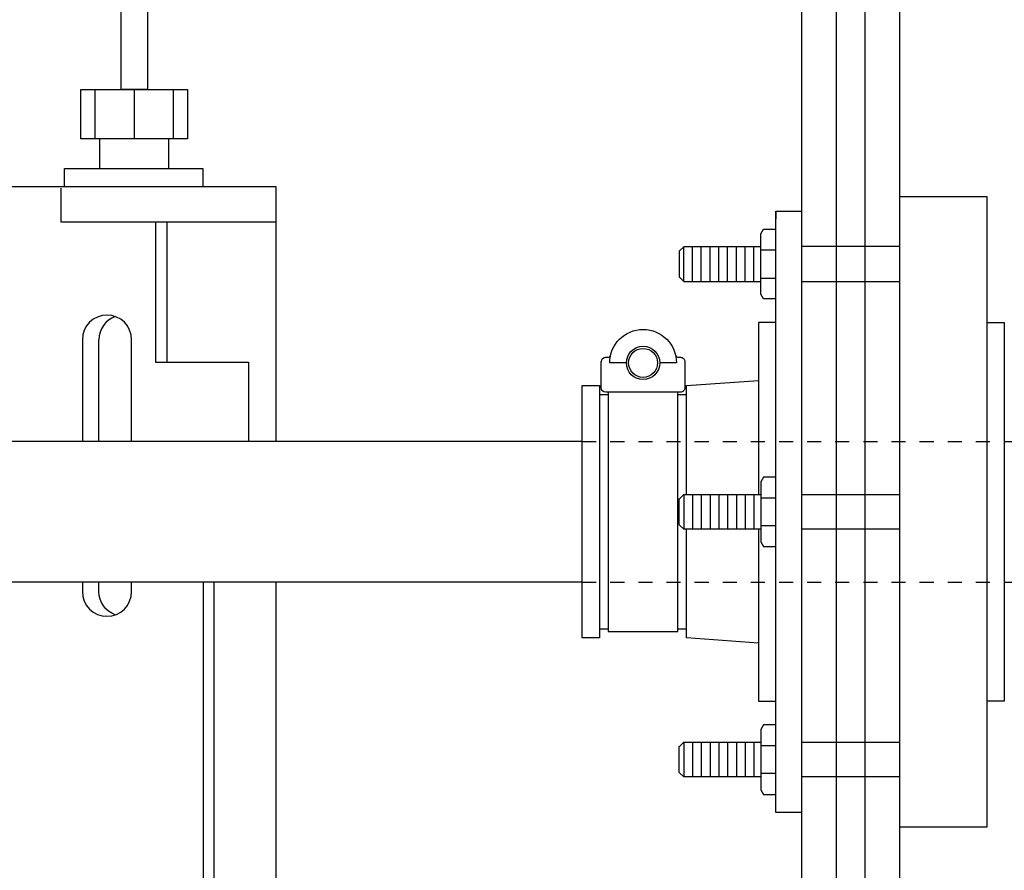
# Model space of a CAD drawing. Extents: x -169 to 2224, y 0 to 2796.
# Tile 235 of 256: x 1791.56 to 1798.56, y 368.21 to 374.26. Entities that reach past the tile are written whole.
import ezdxf

# ---------------------------------------------------------------- set-up
doc = ezdxf.new("R2010")
doc.units = 0
doc.header["$MEASUREMENT"] = 0
doc.header["$PDSIZE"] = 1
doc.linetypes.add('HIDDEN5', pattern=[0.05, 0.025, -0.025])
doc.layers.get('DEFPOINTS').update_dxf_attribs({"linetype": 'CONTINUOUS'})
for name, color, linetype in [('BOOT-CONDUIT', 1, 'CONTINUOUS'), ('CONDUIT', 2, 'CONTINUOUS'), ('DIM', 3, 'CONTINUOUS'), ('FRP-SUMP', 2, 'CONTINUOUS'), ('PEAGRAVEL-HATCH', 3, 'CONTINUOUS'), ('PROBE', 2, 'CONTINUOUS')]:
    doc.layers.add(name, color=color, linetype=linetype)
doc.styles.add('SIMPLEX', font='simplex')
doc.dimstyles.new('DIM64', dxfattribs={"dimscale": 64, "dimtxt": 0.09375, "dimasz": 0.09375, "dimexe": 0.0625, "dimexo": 0.0625, "dimgap": 0.046875, "dimtad": 1, "dimdec": 4, "dimzin": 3, "dimdsep": 46, "dimlunit": 4, "dimtxsty": 'SIMPLEX', "dimcen": 0, "dimclrd": 256, "dimclre": 256, "dimclrt": 256, "dimadec": 0, "dimazin": 0, "dimtfac": 1, "dimtdec": 4, "dimtmove": 0, "dimatfit": 3, "dimfxl": 1, "dimfrac": 2, "dimtolj": 1, "dimtzin": 0, "dimarcsym": 0})

# ---------------------------------------------------------------- blocks, each defined once
blk = doc.blocks.new('*D19')
at = {"layer": 'DEFPOINTS', "color": 0, "transparency": 16777216}
for p in [(1294.3654, 414.2886), (1931.8718, 414.0074), (1931.8718, 136.5159)]:
    blk.add_point(p, dxfattribs=at)
at = {"layer": 'DIM', "lineweight": -2, "transparency": 16777216}
for p, q in [((1294.3654, 410.2886), (1294.3654, 132.5159)), ((1931.8718, 410.0074), (1931.8718, 132.5159)), ((1300.3654, 136.5159), (1925.8718, 136.5159))]:
    blk.add_line(p, q, dxfattribs=at)
at = {"layer": 'DIM', "transparency": 16777216}
for points in [[(1300.3654, 137.5159), (1300.3654, 135.5159), (1294.3654, 136.5159)], [(1925.8718, 137.5159), (1925.8718, 135.5159), (1931.8718, 136.5159)]]:
    blk.add_solid(points, dxfattribs=at)
at = {"layer": 'DIM', "transparency": 16777216, "insert": (1613.1186, 144.0873), "char_height": 6, "attachment_point": 5, "style": 'SIMPLEX'}
blk.add_mtext('\\A1;53\'-1 1/2" (F.V. TANK SLAB)', dxfattribs=at)

msp = doc.modelspace()

# ---------------------------------------------------------------- hatches: boundary and pattern name
at = {"layer": 'PEAGRAVEL-HATCH'}
h = msp.add_hatch(dxfattribs=at)
h.set_pattern_fill('AR-SAND', color=256, scale=7.5, style=0)
h.set_pattern_definition([(37.5, (1491.872, 371.258), (-0.47245, 14.4512), [0, -11.4, 0, -12.75, 0, -12.1875]), (7.5, (1491.872, 371.258), (13.2733, 21.1661), [0, -6.15, 0, -10.275, 0, -3.9375]), (327.5, (1482.647, 371.258), (23.35606, 0.04244), [0, -3.75, 0, -13.5, 0, -17.625]), (317.5, (1482.647, 371.258), (22.546, 6.5826), [0, -1.875, 0, -8.85, 0, -10.125])])
h.paths.add_polyline_path([(1797.8218, 378.0136), (1808.87181, 378.0136), (1808.87181, 371.25844), (1799.81744, 371.25844), (1799.81744, 371.65562), (1799.69369, 371.65562), (1799.69369, 371.59375), (1799.63182, 371.59375), (1799.63182, 371.25844), (1799.13682, 371.25844), (1799.13682, 371.59375), (1799.07494, 371.59375), (1799.07494, 371.65562), (1798.5643, 371.69133), (1798.5643, 372.10422), (1798.44055, 372.10422), (1798.44055, 373.0014), (1797.8218, 373.0014)])
h.paths.add_polyline_path([(1799.68132, 371.82526, 0.4142136), (1799.65007, 371.85709), (1799.63082, 371.85709, -0.3518812), (1799.61632, 371.86873, 0.8032191), (1799.15231, 371.86873, -0.5750898), (1799.13078, 371.85475, 0.530017), (1799.08732, 371.82584), (1799.08732, 371.64142, 0.4142134), (1799.11857, 371.60959), (1799.64949, 371.60959, 0.4142136), (1799.68132, 371.64084)], flags=16)
h.paths.add_polyline_path([(1799.48728, 371.81749, 1), (1799.28136, 371.81749, 1)], flags=0)

# ---------------------------------------------------------------- linework, layer by layer
at = {"layer": 'BOOT-CONDUIT', "color": 7}
for p, q in [((1796.28386, 372.39626), (1796.28386, 372.64376)), ((1796.34636, 372.39626), (1796.34636, 372.64376)), ((1796.40886, 372.39626), (1796.40886, 372.64376)), ((1796.47136, 372.39626), (1796.47136, 372.64376)), ((1796.53386, 372.39626), (1796.53386, 372.64376)), ((1796.59636, 372.39626), (1796.59636, 372.64376)), ((1796.65886, 372.39626), (1796.65886, 372.64376)), ((1796.72136, 372.39626), (1796.72136, 372.64376)), ((1796.78386, 372.39626), (1796.78386, 372.64376)), ((1797.8218, 372.64386), (1797.1218, 372.64386)), ((1796.93885, 372.61951), (1796.83292, 372.61951)), ((1796.83292, 372.42052), (1796.93885, 372.42052)), ((1797.1218, 372.39636), (1797.8218, 372.39636)), ((1796.28386, 370.88218), (1796.28386, 370.63469)), ((1796.34636, 370.88218), (1796.34636, 370.63469)), ((1796.40886, 370.88218), (1796.40886, 370.63469)), ((1796.47136, 370.88218), (1796.47136, 370.63469)), ((1796.53386, 370.88218), (1796.53386, 370.63469)), ((1796.59636, 370.88218), (1796.59636, 370.63469)), ((1796.65886, 370.88218), (1796.65886, 370.63469)), ((1796.72136, 370.88218), (1796.72136, 370.63469)), ((1796.78386, 370.88218), (1796.78386, 370.63469)), ((1797.1218, 370.88208), (1797.8218, 370.88208)), ((1796.83292, 370.85793), (1796.93885, 370.85793)), ((1796.93885, 370.65894), (1796.83292, 370.65894)), ((1797.8218, 370.63458), (1797.1218, 370.63458)), ((1796.28386, 369.12061), (1796.28386, 368.87311)), ((1796.34636, 369.12061), (1796.34636, 368.87311)), ((1796.40886, 369.12061), (1796.40886, 368.87311)), ((1796.47136, 369.12061), (1796.47136, 368.87311)), ((1796.53386, 369.12061), (1796.53386, 368.87311)), ((1796.59636, 369.12061), (1796.59636, 368.87311)), ((1796.65886, 369.12061), (1796.65886, 368.87311)), ((1796.72136, 369.12061), (1796.72136, 368.87311)), ((1796.78386, 369.12061), (1796.78386, 368.87311)), ((1796.83292, 369.09635), (1796.93885, 369.09635)), ((1797.1218, 369.12051), (1797.8218, 369.12051)), ((1796.93885, 368.89736), (1796.83292, 368.89736)), ((1797.8218, 368.87301), (1797.1218, 368.87301))]:
    msp.add_line(p, q, dxfattribs=at)
at = {"layer": 'BOOT-CONDUIT', "linetype": 'Continuous'}
for p, q in [((1795.6857, 371.59375), (1795.74758, 371.59375)), ((1796.24258, 371.59375), (1796.30445, 371.59375)), ((1795.74758, 369.92312), (1795.6857, 369.92312)), ((1796.30445, 369.92312), (1796.24258, 369.92312))]:
    msp.add_line(p, q, dxfattribs=at)
for points in [[(1797.8218, 368.51547), (1797.8218, 373.0014), (1798.44055, 373.0014), (1798.44055, 368.51547)], [(1795.6857, 369.86125), (1795.56195, 369.86125), (1795.56195, 371.65562), (1795.6857, 371.65562), (1795.6857, 371.59375), (1795.6857, 369.92312)]]:
    msp.add_lwpolyline(points, close=True, dxfattribs=at)
at = {"layer": 'BOOT-CONDUIT'}
msp.add_lwpolyline([(1796.93885, 372.89696), (1797.1218, 372.89696), (1797.1218, 368.62016), (1796.93885, 368.62016), (1796.93885, 372.89696), (1796.93885, 372.84152)], dxfattribs=at)
at = {"layer": 'BOOT-CONDUIT', "color": 7}
for points in [[(1796.93885, 372.27252), (1796.85206, 372.27252), (1796.83292, 372.30568), (1796.83292, 372.73435), (1796.85206, 372.7675), (1796.93885, 372.7675)], [(1796.83292, 372.64376), (1796.28386, 372.64376), (1796.25292, 372.61282), (1796.25293, 372.4272), (1796.25564, 372.42448), (1796.28386, 372.39626), (1796.83292, 372.39626)], [(1795.74758, 371.60959), (1795.74758, 369.90728), (1796.24258, 369.90728), (1796.24258, 371.60959)], [(1796.93885, 371.00593), (1796.85206, 371.00593), (1796.83292, 370.97277), (1796.83292, 370.5441), (1796.85206, 370.51094), (1796.93885, 370.51094)], [(1796.83292, 370.63469), (1796.28386, 370.63469), (1796.25292, 370.66562), (1796.25293, 370.85125), (1796.25564, 370.85397), (1796.28386, 370.88218), (1796.83292, 370.88218)], [(1796.93885, 369.24435), (1796.85206, 369.24435), (1796.83292, 369.21119), (1796.83292, 368.78252), (1796.85206, 368.74937), (1796.93885, 368.74937)], [(1796.83292, 368.87311), (1796.28386, 368.87311), (1796.25292, 368.90405), (1796.25293, 369.08967), (1796.25564, 369.09239), (1796.28386, 369.12061), (1796.83292, 369.12061)]]:
    msp.add_lwpolyline(points, dxfattribs=at)
at = {"layer": 'BOOT-CONDUIT', "linetype": 'Continuous'}
for points in [[(1796.93885, 372.10422), (1796.8151, 372.10422), (1796.8151, 370.88218)], [(1798.44055, 372.10422), (1798.5643, 372.10422), (1798.5643, 369.41265), (1798.44055, 369.41265)], [(1796.30445, 370.88218), (1796.30445, 371.59375), (1796.30445, 371.65562), (1796.8151, 371.69133)], [(1796.8151, 369.82554), (1796.30445, 369.86125), (1796.30445, 370.63469)], [(1796.8151, 370.63469), (1796.8151, 369.41265), (1796.93885, 369.41265)]]:
    msp.add_lwpolyline(points, dxfattribs=at)
at = {"layer": 'BOOT-CONDUIT', "color": 7}
for points in [[(1795.87628, 371.81749), (1795.75748, 371.81749, -1), (1796.23268, 371.81749), (1796.11388, 371.81749)], [(1796.22709, 371.86873, 0.3518718), (1796.24159, 371.85709), (1796.26083, 371.85709, -0.4142136), (1796.29208, 371.82526), (1796.29208, 371.64084, -0.4142136), (1796.26025, 371.60959), (1795.72933, 371.60959, -0.4142134), (1795.69808, 371.64142), (1795.69808, 371.82584, -0.4142137), (1795.72991, 371.85709), (1795.74857, 371.85709, 0.351882), (1795.76307, 371.86873)]]:
    msp.add_lwpolyline(points, format="xyb", dxfattribs=at)
msp.add_circle((1795.99508, 371.81749), 0.1188, dxfattribs=at)
at = {"layer": 'BOOT-CONDUIT', "color": 8}
msp.add_circle((1795.99508, 371.81749), 0.10296, dxfattribs=at)
at = {"layer": 'CONDUIT'}
for p, q in [((1795.56195, 371.25844), (1789.86, 371.25844)), ((1795.56195, 370.25844), (1789.86, 370.25844))]:
    msp.add_line(p, q, dxfattribs=at)
at = {"layer": 'CONDUIT', "color": 7, "linetype": 'HIDDEN5'}
for p, q in [((1795.56195, 371.25844), (1799.81744, 371.25844)), ((1795.56195, 370.25844), (1799.81744, 370.25844))]:
    msp.add_line(p, q, dxfattribs=at)
at = {"layer": 'FRP-SUMP'}
msp.add_lwpolyline([(1797.1218, 356.01592), (1797.1218, 358.76592, -0.2216709), (1797.3718, 359.30211), (1797.3718, 377.72741, -0.2216709), (1797.1218, 378.2636), (1797.1218, 380.0136), (1796.8718, 380.0136), (1796.7218, 380.0136), (1796.7218, 380.5136), (1795.9718, 381.7636), (1795.73527, 381.7636), (1796.4718, 380.44837), (1796.4718, 380.05001, 0.4142136), (1796.7218, 379.80001), (1796.8718, 379.80001), (1796.8718, 378.2636, 0.1877632), (1797.1218, 377.62134), (1797.1218, 359.40818, 0.1877632), (1796.8718, 358.76592), (1796.8718, 356.01592), (1797.1218, 356.01592)], format="xyb", close=True, dxfattribs=at)
msp.add_lwpolyline([(1797.5718, 377.83059), (1797.5718, 359.19893, 0.2679492), (1797.3218, 358.76592), (1797.3218, 356.01592), (1797.5718, 356.01592), (1797.5718, 358.76592, -0.4142136), (1797.8218, 359.01592), (1797.8218, 378.0136)], format="xyb", dxfattribs=at)
at = {"layer": 'PROBE', "color": 7}
for p, q in [((1792.09696, 373.76102), (1792.09696, 373.41083)), ((1792.37548, 373.76102), (1792.37548, 373.41083)), ((1792.65401, 373.76102), (1792.65401, 373.41083)), ((1792.12476, 371.25844), (1792.12476, 371.98215)), ((1792.12476, 370.1908), (1792.12476, 370.25844))]:
    msp.add_line(p, q, dxfattribs=at)
at = {"layer": 'PROBE'}
for p, q in [((1792.13242, 373.19961), (1792.13242, 373.41083)), ((1792.62127, 373.19961), (1792.62127, 373.41083)), ((1792.60691, 372.82078), (1792.60691, 371.82204))]:
    msp.add_line(p, q, dxfattribs=at)
msp.add_lwpolyline([(1792.47059, 373.76102), (1792.28309, 373.76102), (1792.28309, 380.85408, 0.4142136), (1788.47059, 384.66658), (1787.92725, 384.66658), (1787.92725, 384.85408), (1788.47059, 384.85408, -0.4142136), (1792.47059, 380.85408)], format="xyb", close=True, dxfattribs=at)
msp.add_lwpolyline([(1791.99527, 373.76102), (1792.7557, 373.76102), (1792.7557, 373.41083), (1791.99527, 373.41083)], close=True, dxfattribs=at)
for points in [[(1791.88001, 373.07207), (1791.88001, 373.19961), (1792.86359, 373.19961), (1792.86359, 373.07207)], [(1791.36104, 371.25844), (1791.36104, 373.07207), (1791.36104, 373.07207), (1793.38256, 373.07207), (1793.38256, 373.07207), (1793.38256, 371.25844)], [(1791.8537, 373.05888), (1791.8537, 372.82078), (1793.38256, 372.82078)], [(1792.52769, 372.82078), (1792.52769, 371.82204), (1793.18786, 371.82204), (1793.18786, 371.25844)], [(1793.38256, 370.25844), (1793.38256, 365.75356)]]:
    msp.add_lwpolyline(points, dxfattribs=at)
at = {"layer": 'PROBE', "color": 7}
for points in [[(1792.35725, 371.25844), (1792.35725, 371.98215, 1), (1792.00706, 371.98215), (1792.00706, 371.25844)], [(1792.00706, 370.25844), (1792.00706, 370.1908, 1), (1792.35725, 370.1908), (1792.35725, 370.25844)], [(1792.00706, 370.25844), (1792.00706, 370.1908, 1), (1792.35725, 370.1908), (1792.35725, 370.25844)], [(1792.24101, 370.02589, -0.3170216), (1792.12476, 370.1908), (1792.12476, 370.25844)]]:
    msp.add_lwpolyline(points, format="xyb", dxfattribs=at)
msp.add_lwpolyline([(1792.86666, 370.25844), (1792.86666, 367.67717), (1792.94553, 367.67717), (1792.94553, 370.25844)], dxfattribs=at)
msp.add_arc((1792.29986, 371.98215), 0.1751, 109.641034, 180, dxfattribs=at)

# ---------------------------------------------------------------- dimensions: what is measured, and where the dimension line sits
at = {"layer": 'DIM'}
dim = msp.add_linear_dim(base=(1931.87181, 136.51592), p1=(1294.36544, 414.28861), p2=(1931.87181, 414.00736), angle=0, text='<> (F.V. TANK SLAB)', dimstyle='DIM64', dxfattribs=at)
dim.commit()
dim.dimension.update_dxf_attribs({"geometry": '*D19', "text_midpoint": (1613.11863, 144.08735)})

doc.saveas('drawing.dxf')
